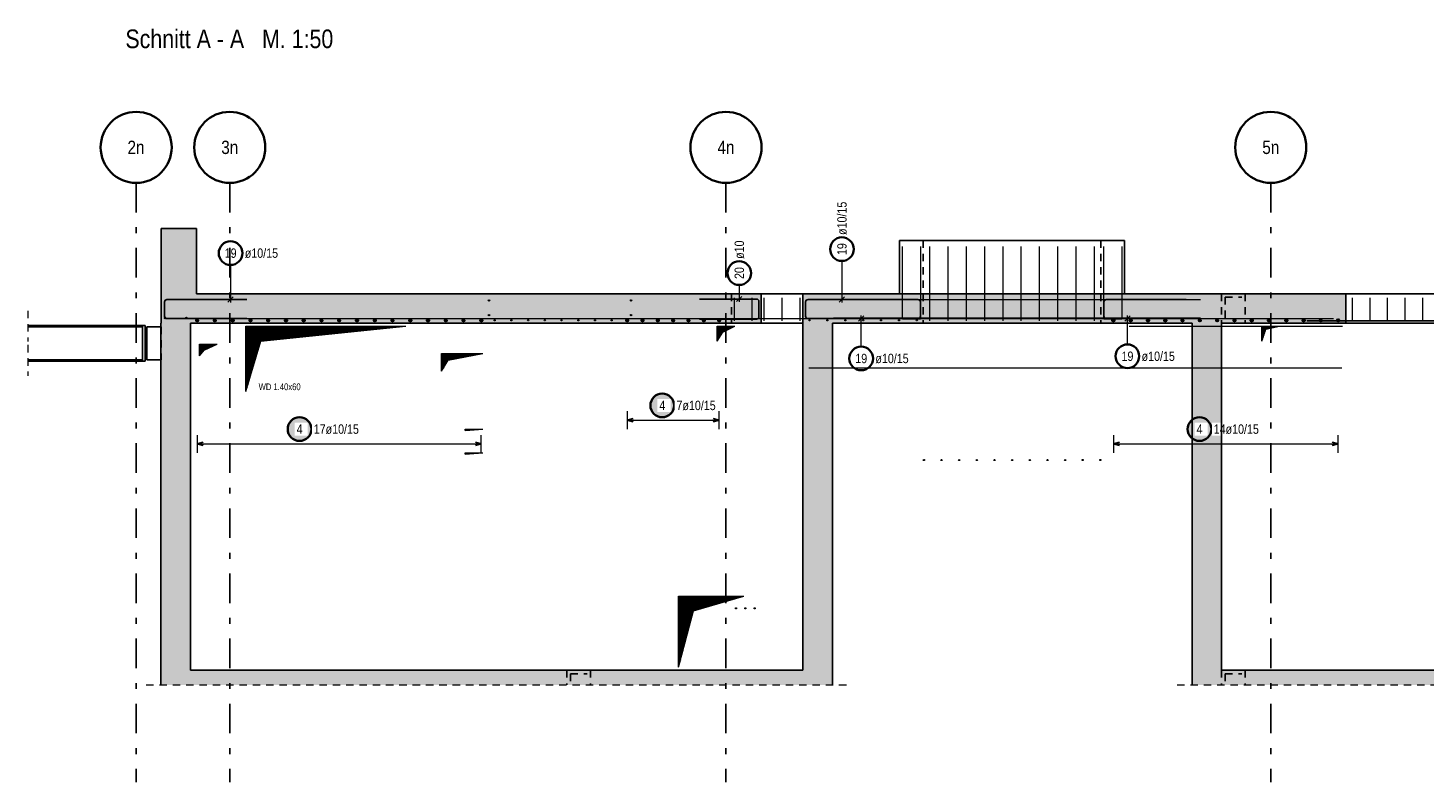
# Model space of a CAD drawing. Header units: millimetres. Extents: x -5 to 96, y -36 to 51.
# Tile 1 of 46: x 3 to 27, y -31 to -18. Entities that reach past the tile are written whole.
import ezdxf
from ezdxf.enums import TextEntityAlignment as Align

# ---------------------------------------------------------------- set-up
doc = ezdxf.new("R2010")
doc.units = ezdxf.units.MM
doc.linetypes.add('DASHDOTX2', pattern=[2, 1, -0.5, 0, -0.5])
doc.linetypes.add('HIDDEN', pattern=[0.375, 0.25, -0.125])
for name, color, linetype, lineweight in [('Achsen', 7, 'Continuous', 20), ('Geschnittene Kanten', 7, 'Continuous', 20), ('nplo Bewehrung', 7, 'Continuous', 20), ('Schraffuren', 7, 'Continuous', 20), ('Texte', 7, 'Continuous', 20)]:
    doc.layers.add(name, color=color, linetype=linetype, lineweight=lineweight)
doc.styles.add('Arial Narrow', font='ARIALN.TTF')
pattern_1 = [(45, (0, 0), (-0.00367695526, 0.00367695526), [])]

msp = doc.modelspace()

# ---------------------------------------------------------------- hatches: boundary and pattern name
at = {"lineweight": 25, "true_color": 0xffffff}
for points in [[(14.150894, -24.15), (14.15076, -24.142322), (14.150358, -24.134654), (14.149689, -24.127004), (14.148753, -24.119382), (14.147551, -24.111797), (14.146086, -24.104259), (14.144359, -24.096777), (14.142371, -24.08936), (14.140126, -24.082016), (14.137626, -24.074756), (14.134874, -24.067587), (14.131874, -24.060518), (14.128628, -24.053558), (14.125142, -24.046716), (14.121419, -24.04), (14.117464, -24.033418), (14.113282, -24.026978), (14.108878, -24.020687), (14.104256, -24.014554), (14.099424, -24.008587), (14.094386, -24.002791), (14.089149, -23.997175), (14.083719, -23.991745), (14.078102, -23.986508), (14.072307, -23.98147), (14.066339, -23.976638), (14.060207, -23.972016), (14.053916, -23.967612), (14.047476, -23.963429), (14.040894, -23.959474), (14.034178, -23.955752), (14.027335, -23.952265), (14.020376, -23.94902), (14.013307, -23.94602), (14.006138, -23.943268), (13.998878, -23.940768), (13.991534, -23.938522), (13.984117, -23.936535), (13.976634, -23.934808), (13.969096, -23.933342), (13.961512, -23.932141), (13.95389, -23.931205), (13.94624, -23.930536), (13.938572, -23.930134), (13.930894, -23.93), (13.923216, -23.930134), (13.915547, -23.930536), (13.907898, -23.931205), (13.900276, -23.932141), (13.892691, -23.933342), (13.885153, -23.934808), (13.877671, -23.936535), (13.870254, -23.938522), (13.86291, -23.940768), (13.855649, -23.943268), (13.84848, -23.94602), (13.841412, -23.94902), (13.834452, -23.952265), (13.82761, -23.955752), (13.820894, -23.959474), (13.814312, -23.963429), (13.807871, -23.967612), (13.801581, -23.972016), (13.795448, -23.976638), (13.78948, -23.98147), (13.783685, -23.986508), (13.778069, -23.991745), (13.772639, -23.997175), (13.767402, -24.002791), (13.762364, -24.008587), (13.757531, -24.014554), (13.75291, -24.020687), (13.748505, -24.026978), (13.744323, -24.033418), (13.740368, -24.04), (13.736645, -24.046716), (13.733159, -24.053558), (13.729914, -24.060518), (13.726913, -24.067587), (13.724161, -24.074756), (13.721661, -24.082016), (13.719416, -24.08936), (13.717429, -24.096777), (13.715701, -24.104259), (13.714236, -24.111797), (13.713035, -24.119382), (13.712099, -24.127004), (13.71143, -24.134654), (13.711028, -24.142322), (13.710894, -24.15), (13.711028, -24.157678), (13.71143, -24.165346), (13.712099, -24.172996), (13.713035, -24.180618), (13.714236, -24.188203), (13.715701, -24.195741), (13.717429, -24.203223), (13.719416, -24.21064), (13.721661, -24.217984), (13.724161, -24.225244), (13.726913, -24.232413), (13.729914, -24.239482), (13.733159, -24.246442), (13.736645, -24.253284), (13.740368, -24.26), (13.744323, -24.266582), (13.748505, -24.273022), (13.75291, -24.279313), (13.757531, -24.285446), (13.762364, -24.291413), (13.767402, -24.297209), (13.772639, -24.302825), (13.778069, -24.308255), (13.783685, -24.313492), (13.78948, -24.31853), (13.795448, -24.323362), (13.801581, -24.327984), (13.807871, -24.332388), (13.814312, -24.336571), (13.820894, -24.340526), (13.82761, -24.344248), (13.834452, -24.347735), (13.841412, -24.35098), (13.84848, -24.35398), (13.855649, -24.356732), (13.86291, -24.359232), (13.870254, -24.361478), (13.877671, -24.363465), (13.885153, -24.365192), (13.892691, -24.366658), (13.900276, -24.367859), (13.907898, -24.368795), (13.915547, -24.369464), (13.923216, -24.369866), (13.930894, -24.37), (13.938572, -24.369866), (13.94624, -24.369464), (13.95389, -24.368795), (13.961512, -24.367859), (13.969096, -24.366658), (13.976634, -24.365192), (13.984117, -24.363465), (13.991534, -24.361478), (13.998878, -24.359232), (14.006138, -24.356732), (14.013307, -24.35398), (14.020376, -24.35098), (14.027335, -24.347735), (14.034178, -24.344248), (14.040894, -24.340526), (14.047476, -24.336571), (14.053916, -24.332388), (14.060207, -24.327984), (14.066339, -24.323362), (14.072307, -24.31853), (14.078102, -24.313492), (14.083719, -24.308255), (14.089149, -24.302825), (14.094386, -24.297209), (14.099424, -24.291413), (14.104256, -24.285446), (14.108878, -24.279313), (14.113282, -24.273022), (14.117464, -24.266582), (14.121419, -24.26), (14.125142, -24.253284), (14.128628, -24.246442), (14.131874, -24.239482), (14.134874, -24.232413), (14.137626, -24.225244), (14.140126, -24.217984), (14.142371, -24.21064), (14.144359, -24.203223), (14.146086, -24.195741), (14.147551, -24.188203), (14.148753, -24.180618), (14.149689, -24.172996), (14.150358, -24.165346)], [(8.025603, -24.55), (8.025469, -24.542322), (8.025067, -24.534654), (8.024398, -24.527004), (8.023462, -24.519382), (8.022261, -24.511797), (8.020796, -24.504259), (8.019068, -24.496777), (8.017081, -24.48936), (8.014836, -24.482016), (8.012336, -24.474756), (8.009584, -24.467587), (8.006583, -24.460518), (8.003338, -24.453558), (7.999852, -24.446716), (7.996129, -24.44), (7.992174, -24.433418), (7.987992, -24.426978), (7.983587, -24.420687), (7.978966, -24.414554), (7.974133, -24.408587), (7.969095, -24.402791), (7.963858, -24.397175), (7.958428, -24.391745), (7.952812, -24.386508), (7.947017, -24.38147), (7.941049, -24.376638), (7.934916, -24.372016), (7.928626, -24.367612), (7.922186, -24.363429), (7.915603, -24.359474), (7.908887, -24.355752), (7.902045, -24.352265), (7.895085, -24.34902), (7.888017, -24.34602), (7.880848, -24.343268), (7.873587, -24.340768), (7.866244, -24.338522), (7.858826, -24.336535), (7.851344, -24.334808), (7.843806, -24.333342), (7.836221, -24.332141), (7.8286, -24.331205), (7.82095, -24.330536), (7.813281, -24.330134), (7.805603, -24.33), (7.797925, -24.330134), (7.790257, -24.330536), (7.782607, -24.331205), (7.774985, -24.332141), (7.767401, -24.333342), (7.759863, -24.334808), (7.752381, -24.336535), (7.744963, -24.338522), (7.73762, -24.340768), (7.730359, -24.343268), (7.72319, -24.34602), (7.716121, -24.34902), (7.709162, -24.352265), (7.70232, -24.355752), (7.695603, -24.359474), (7.689021, -24.363429), (7.682581, -24.367612), (7.676291, -24.372016), (7.670158, -24.376638), (7.66419, -24.38147), (7.658395, -24.386508), (7.652779, -24.391745), (7.647349, -24.397175), (7.642111, -24.402791), (7.637074, -24.408587), (7.632241, -24.414554), (7.62762, -24.420687), (7.623215, -24.426978), (7.619033, -24.433418), (7.615078, -24.44), (7.611355, -24.446716), (7.607869, -24.453558), (7.604623, -24.460518), (7.601623, -24.467587), (7.598871, -24.474756), (7.596371, -24.482016), (7.594126, -24.48936), (7.592138, -24.496777), (7.590411, -24.504259), (7.588946, -24.511797), (7.587744, -24.519382), (7.586809, -24.527004), (7.586139, -24.534654), (7.585737, -24.542322), (7.585603, -24.55), (7.585737, -24.557678), (7.586139, -24.565346), (7.586809, -24.572996), (7.587744, -24.580618), (7.588946, -24.588203), (7.590411, -24.595741), (7.592138, -24.603223), (7.594126, -24.61064), (7.596371, -24.617984), (7.598871, -24.625244), (7.601623, -24.632413), (7.604623, -24.639482), (7.607869, -24.646442), (7.611355, -24.653284), (7.615078, -24.66), (7.619033, -24.666582), (7.623215, -24.673022), (7.62762, -24.679313), (7.632241, -24.685446), (7.637074, -24.691413), (7.642111, -24.697209), (7.647349, -24.702825), (7.652779, -24.708255), (7.658395, -24.713492), (7.66419, -24.71853), (7.670158, -24.723362), (7.676291, -24.727984), (7.682581, -24.732388), (7.689021, -24.736571), (7.695603, -24.740526), (7.70232, -24.744248), (7.709162, -24.747735), (7.716121, -24.75098), (7.72319, -24.75398), (7.730359, -24.756732), (7.73762, -24.759232), (7.744963, -24.761478), (7.752381, -24.763465), (7.759863, -24.765192), (7.767401, -24.766658), (7.774985, -24.767859), (7.782607, -24.768795), (7.790257, -24.769464), (7.797925, -24.769866), (7.805603, -24.77), (7.813281, -24.769866), (7.82095, -24.769464), (7.8286, -24.768795), (7.836221, -24.767859), (7.843806, -24.766658), (7.851344, -24.765192), (7.858826, -24.763465), (7.866244, -24.761478), (7.873587, -24.759232), (7.880848, -24.756732), (7.888017, -24.75398), (7.895085, -24.75098), (7.902045, -24.747735), (7.908887, -24.744248), (7.915603, -24.740526), (7.922186, -24.736571), (7.928626, -24.732388), (7.934916, -24.727984), (7.941049, -24.723362), (7.947017, -24.71853), (7.952812, -24.713492), (7.958428, -24.708255), (7.963858, -24.702825), (7.969095, -24.697209), (7.974133, -24.691413), (7.978966, -24.685446), (7.983587, -24.679313), (7.987992, -24.673022), (7.992174, -24.666582), (7.996129, -24.66), (7.999852, -24.653284), (8.003338, -24.646442), (8.006583, -24.639482), (8.009584, -24.632413), (8.012336, -24.625244), (8.014836, -24.617984), (8.017081, -24.61064), (8.019068, -24.603223), (8.020796, -24.595741), (8.022261, -24.588203), (8.023462, -24.580618), (8.024398, -24.572996), (8.025067, -24.565346)]]:
    msp.add_hatch(color=7, dxfattribs=at).paths.add_polyline_path(points)
at = {"lineweight": 13}
h = msp.add_hatch(dxfattribs=at)
h.set_pattern_fill('Mau', color=6, scale=0.01, angle=45, style=0, pattern_type=2)
h.set_pattern_definition(pattern_1)
h.paths.add_polyline_path([(10.601122, -24.57249), (10.6808, -24.568804), (10.901223, -24.55249), (10.601122, -24.55249)])
h = msp.add_hatch(dxfattribs=at)
h.set_pattern_fill('Mau', color=6, scale=0.01, angle=45, style=0, pattern_type=2)
h.set_pattern_definition(pattern_1)
h.paths.add_polyline_path([(10.601122, -24.97249), (10.676247, -24.969762), (10.901122, -24.95249), (10.601122, -24.95249)])
at = {"layer": 'Achsen', "lineweight": 25, "true_color": 0xffffff}
msp.add_hatch(color=7, dxfattribs=at).paths.add_polyline_path([(23.223339, -24.55), (23.223205, -24.542322), (23.222803, -24.534654), (23.222134, -24.527004), (23.221198, -24.519382), (23.219997, -24.511797), (23.218532, -24.504259), (23.216804, -24.496777), (23.214817, -24.48936), (23.212572, -24.482016), (23.210071, -24.474756), (23.20732, -24.467587), (23.204319, -24.460518), (23.201074, -24.453558), (23.197588, -24.446716), (23.193865, -24.44), (23.18991, -24.433418), (23.185727, -24.426978), (23.181323, -24.420687), (23.176701, -24.414554), (23.171869, -24.408587), (23.166831, -24.402791), (23.161594, -24.397175), (23.156164, -24.391745), (23.150548, -24.386508), (23.144752, -24.38147), (23.138785, -24.376638), (23.132652, -24.372016), (23.126362, -24.367612), (23.119921, -24.363429), (23.113339, -24.359474), (23.106623, -24.355752), (23.099781, -24.352265), (23.092821, -24.34902), (23.085753, -24.34602), (23.078584, -24.343268), (23.071323, -24.340768), (23.063979, -24.338522), (23.056562, -24.336535), (23.04908, -24.334808), (23.041542, -24.333342), (23.033957, -24.332141), (23.026335, -24.331205), (23.018685, -24.330536), (23.011017, -24.330134), (23.003339, -24.33), (22.995661, -24.330134), (22.987993, -24.330536), (22.980343, -24.331205), (22.972721, -24.332141), (22.965136, -24.333342), (22.957598, -24.334808), (22.950116, -24.336535), (22.942699, -24.338522), (22.935355, -24.340768), (22.928095, -24.343268), (22.920926, -24.34602), (22.913857, -24.34902), (22.906897, -24.352265), (22.900055, -24.355752), (22.893339, -24.359474), (22.886757, -24.363429), (22.880317, -24.367612), (22.874026, -24.372016), (22.867894, -24.376638), (22.861926, -24.38147), (22.85613, -24.386508), (22.850514, -24.391745), (22.845084, -24.397175), (22.839847, -24.402791), (22.834809, -24.408587), (22.829977, -24.414554), (22.825355, -24.420687), (22.820951, -24.426978), (22.816768, -24.433418), (22.812813, -24.44), (22.809091, -24.446716), (22.805604, -24.453558), (22.802359, -24.460518), (22.799359, -24.467587), (22.796607, -24.474756), (22.794107, -24.482016), (22.791861, -24.48936), (22.789874, -24.496777), (22.788147, -24.504259), (22.786681, -24.511797), (22.78548, -24.519382), (22.784544, -24.527004), (22.783875, -24.534654), (22.783473, -24.542322), (22.783339, -24.55), (22.783473, -24.557678), (22.783875, -24.565346), (22.784544, -24.572996), (22.78548, -24.580618), (22.786681, -24.588203), (22.788147, -24.595741), (22.789874, -24.603223), (22.791861, -24.61064), (22.794107, -24.617984), (22.796607, -24.625244), (22.799359, -24.632413), (22.802359, -24.639482), (22.805604, -24.646442), (22.809091, -24.653284), (22.812813, -24.66), (22.816768, -24.666582), (22.820951, -24.673022), (22.825355, -24.679313), (22.829977, -24.685446), (22.834809, -24.691413), (22.839847, -24.697209), (22.845084, -24.702825), (22.850514, -24.708255), (22.85613, -24.713492), (22.861926, -24.71853), (22.867894, -24.723362), (22.874026, -24.727984), (22.880317, -24.732388), (22.886757, -24.736571), (22.893339, -24.740526), (22.900055, -24.744248), (22.906897, -24.747735), (22.913857, -24.75098), (22.920926, -24.75398), (22.928095, -24.756732), (22.935355, -24.759232), (22.942699, -24.761478), (22.950116, -24.763465), (22.957598, -24.765192), (22.965136, -24.766658), (22.972721, -24.767859), (22.980343, -24.768795), (22.987993, -24.769464), (22.995661, -24.769866), (23.003339, -24.77), (23.011017, -24.769866), (23.018685, -24.769464), (23.026335, -24.768795), (23.033957, -24.767859), (23.041542, -24.766658), (23.04908, -24.765192), (23.056562, -24.763465), (23.063979, -24.761478), (23.071323, -24.759232), (23.078584, -24.756732), (23.085753, -24.75398), (23.092821, -24.75098), (23.099781, -24.747735), (23.106623, -24.744248), (23.113339, -24.740526), (23.119921, -24.736571), (23.126362, -24.732388), (23.132652, -24.727984), (23.138785, -24.723362), (23.144752, -24.71853), (23.150548, -24.713492), (23.156164, -24.708255), (23.161594, -24.702825), (23.166831, -24.697209), (23.171869, -24.691413), (23.176701, -24.685446), (23.181323, -24.679313), (23.185727, -24.673022), (23.18991, -24.666582), (23.193865, -24.66), (23.197588, -24.653284), (23.201074, -24.646442), (23.204319, -24.639482), (23.20732, -24.632413), (23.210071, -24.625244), (23.212572, -24.617984), (23.214817, -24.61064), (23.216804, -24.603223), (23.218532, -24.595741), (23.219997, -24.588203), (23.221198, -24.580618), (23.222134, -24.572996), (23.222803, -24.565346)])
at = {"layer": 'Schraffuren', "lineweight": 13, "true_color": 0xd7ffd7}
for points in [[(6.066215, -22.26249), (6.066215, -21.16249), (5.466215, -21.16249), (5.466215, -22.26249)], [(15.602042, -22.76249), (15.602042, -22.26249), (5.466215, -22.26249), (5.466215, -22.76249)], [(25.475476, -22.76249), (25.475476, -22.26249), (16.302042, -22.26249), (16.302042, -22.76249)], [(5.96561, -28.62249), (5.96561, -22.76249), (5.465619, -22.76249), (5.465619, -28.622478)], [(16.80703, -28.622478), (16.80703, -22.76249), (16.30703, -22.76249), (16.30703, -28.62249)], [(23.37703, -28.622478), (23.37703, -22.76249), (22.87703, -22.76249), (22.87703, -28.622478)], [(16.80703, -28.87249), (16.80703, -28.622478), (5.465619, -28.622478), (5.465619, -28.87249)], [(42.856216, -28.87249), (42.856216, -28.622478), (22.87703, -28.622478), (22.87703, -28.87249)]]:
    msp.add_hatch(color=254, dxfattribs=at).paths.add_polyline_path(points)
at = {"layer": 'Texte', "lineweight": 13}
h = msp.add_hatch(dxfattribs=at)
h.set_pattern_fill('Mau', color=6, scale=0.01, angle=45, style=0, pattern_type=2)
h.set_pattern_definition(pattern_1)
h.paths.add_polyline_path([(6.899817, -23.91249), (7.149817, -23.06249), (9.599817, -22.81249), (6.899817, -22.81249)])
h = msp.add_hatch(dxfattribs=at)
h.set_pattern_fill('Mau', color=6, scale=0.01, angle=45, style=0, pattern_type=2)
h.set_pattern_definition(pattern_1)
h.paths.add_polyline_path([(14.857101, -23.06249), (14.953943, -22.912853), (15.157101, -22.81249), (14.857101, -22.81249)])
h = msp.add_hatch(dxfattribs=at)
h.set_pattern_fill('Mau', color=6, scale=0.01, angle=45, style=0, pattern_type=2)
h.set_pattern_definition(pattern_1)
h.paths.add_polyline_path([(24.057042, -23.06249), (24.126051, -22.861279), (24.357042, -22.81249), (24.057042, -22.81249)])
h = msp.add_hatch(dxfattribs=at)
h.set_pattern_fill('Mau', color=6, scale=0.01, angle=45, style=0, pattern_type=2)
h.set_pattern_definition(pattern_1)
h.paths.add_polyline_path([(6.116215, -23.31249), (6.197099, -23.213803), (6.416215, -23.11249), (6.116215, -23.11249)])
h = msp.add_hatch(dxfattribs=at)
h.set_pattern_fill('Mau', color=6, scale=0.01, angle=45, style=0, pattern_type=2)
h.set_pattern_definition(pattern_1)
h.paths.add_polyline_path([(10.201223, -23.57249), (10.318145, -23.384764), (10.901223, -23.27249), (10.201223, -23.27249)])
h = msp.add_hatch(dxfattribs=at)
h.set_pattern_fill('Mau', color=6, scale=0.01, angle=45, style=0, pattern_type=2)
h.set_pattern_definition(pattern_1)
h.paths.add_polyline_path([(14.207128, -28.57249), (14.457128, -27.62249), (15.307128, -27.37249), (14.207128, -27.37249)])

# ---------------------------------------------------------------- linework, layer by layer
at = {"color": 3, "linetype": 'Continuous', "lineweight": 25}
for p, q in [((17.939536, -21.36249), (21.739536, -21.36249)), ((17.939536, -21.36249), (17.939536, -22.26249)), ((21.739536, -21.36249), (21.739536, -22.26249)), ((15.602042, -22.26249), (16.302042, -22.26249)), ((25.475476, -22.26249), (28.075476, -22.26249)), ((3.218708, -22.80049), (5.156208, -22.80049)), ((3.218708, -22.82189), (5.156208, -22.82189)), ((5.156208, -22.80049), (5.196208, -22.80049)), ((5.156208, -22.80049), (5.156208, -23.40049)), ((5.196208, -22.80049), (5.196208, -23.40049)), ((5.226215, -22.82249), (5.465619, -22.82249)), ((5.226215, -22.82249), (5.226215, -23.38249)), ((15.602042, -22.76249), (16.302042, -22.76249)), ((25.475476, -22.76249), (28.075476, -22.76249)), ((3.218708, -23.37909), (5.156208, -23.37909)), ((3.218708, -23.40049), (5.156208, -23.40049)), ((5.156208, -23.40049), (5.196208, -23.40049)), ((5.226215, -23.38249), (5.465619, -23.38249))]:
    msp.add_line(p, q, dxfattribs=at)
at = {"color": 3, "linetype": 'HIDDEN', "lineweight": 25, "ltscale": 0.5}
for p, q in [((18.339536, -21.36249), (18.339536, -22.26249)), ((21.339536, -21.36249), (21.339536, -22.26249)), ((15.102042, -22.26249), (15.102042, -22.76249)), ((18.339536, -22.26249), (18.339536, -22.76249)), ((21.339536, -22.26249), (21.339536, -22.76249)), ((23.37703, -22.26249), (23.37703, -22.76249)), ((23.77703, -22.26249), (23.77703, -22.76249)), ((5.465619, -22.82249), (5.466215, -22.82249)), ((5.466215, -22.82249), (5.466215, -23.38249)), ((5.465619, -23.38249), (5.466215, -23.38249)), ((12.320023, -28.622478), (12.320023, -28.87249)), ((12.720023, -28.622478), (12.720023, -28.87249)), ((23.37703, -28.622478), (23.37703, -28.87249)), ((23.77703, -28.622478), (23.77703, -28.87249))]:
    msp.add_line(p, q, dxfattribs=at)
at = {"color": 5, "linetype": 'Continuous', "lineweight": 18, "ltscale": 0.5}
for p, q in [((16.965099, -21.709961), (16.965099, -22.41249)), ((13.337026, -24.25), (13.337026, -24.55)), ((14.892041, -24.55), (14.892041, -24.25)), ((13.337026, -24.4), (14.892041, -24.4)), ((6.076216, -24.65), (6.076216, -24.95)), ((10.875357, -24.95), (10.875357, -24.65)), ((6.076216, -24.8), (10.875357, -24.8))]:
    msp.add_line(p, q, dxfattribs=at)
at = {"color": 3, "linetype": 'Continuous', "lineweight": 25, "ltscale": 0.5}
for p, q in [((16.392042, -22.36249), (17.742042, -22.36249)), ((16.920905, -22.406684), (17.009293, -22.318295)), ((16.352042, -22.64249), (16.352042, -22.40249)), ((17.742042, -22.68249), (16.392042, -22.68249)), ((24.816962, -22.72249), (42.776962, -22.72249)), ((13.437026, -24.373205), (13.337026, -24.4)), ((13.337026, -24.4), (13.437026, -24.426795)), ((14.892041, -24.4), (14.792041, -24.373205)), ((14.792041, -24.426795), (14.892041, -24.4)), ((6.176216, -24.773205), (6.076216, -24.8)), ((6.076216, -24.8), (6.176216, -24.826795)), ((10.875357, -24.8), (10.775357, -24.773205)), ((10.775357, -24.826795), (10.875357, -24.8))]:
    msp.add_line(p, q, dxfattribs=at)
at = {"color": 5, "linetype": 'HIDDEN', "lineweight": 18, "ltscale": 0.5}
for p, q in [((3.218708, -22.55049), (3.218708, -23.07189)), ((3.218708, -23.12909), (3.218708, -23.65049)), ((5.215459, -28.87249), (17.05703, -28.87249)), ((22.62703, -28.87249), (43.106216, -28.87249))]:
    msp.add_line(p, q, dxfattribs=at)
at = {"color": 6, "linetype": 'Continuous', "lineweight": 13}
for p, q in [((10.601122, -24.57249), (10.601122, -24.55249)), ((10.601122, -24.55249), (10.901223, -24.55249)), ((10.601122, -24.57249), (10.6808, -24.568804)), ((10.6808, -24.568804), (10.901223, -24.55249)), ((10.601122, -24.97249), (10.601122, -24.95249)), ((10.601122, -24.95249), (10.901122, -24.95249)), ((10.601122, -24.97249), (10.676247, -24.969762)), ((10.676247, -24.969762), (10.901122, -24.95249))]:
    msp.add_line(p, q, dxfattribs=at)
at = {"color": 2, "linetype": 'Continuous', "lineweight": 35, "ltscale": 0.5}
for centre in [(16.965099, -21.509961), (13.930894, -24.15), (7.805603, -24.55)]:
    msp.add_circle(centre, 0.2, dxfattribs=at)
at = {"color": 4, "linetype": 'Continuous', "lineweight": 50, "ltscale": 0.5}
for centre, radius in [((6.076216, -22.71249), 0.01), ((6.076216, -22.71249), 0.01), ((6.076216, -22.71249), 0.009), ((6.076216, -22.71249), 0.007), ((6.076216, -22.71249), 0.005), ((6.076216, -22.71249), 0.003), ((6.076216, -22.71249), 0.001), ((6.376162, -22.71249), 0.01), ((6.376162, -22.71249), 0.01), ((6.376162, -22.71249), 0.009), ((6.376162, -22.71249), 0.007), ((6.376162, -22.71249), 0.005), ((6.376162, -22.71249), 0.003), ((6.376162, -22.71249), 0.001), ((6.676108, -22.71249), 0.01), ((6.676108, -22.71249), 0.01), ((6.676108, -22.71249), 0.009), ((6.676108, -22.71249), 0.007), ((6.676108, -22.71249), 0.005), ((6.676108, -22.71249), 0.003), ((6.676108, -22.71249), 0.001), ((6.976055, -22.71249), 0.01), ((6.976055, -22.71249), 0.01), ((6.976055, -22.71249), 0.009), ((6.976055, -22.71249), 0.007), ((6.976055, -22.71249), 0.005), ((6.976055, -22.71249), 0.003), ((6.976055, -22.71249), 0.001), ((7.276001, -22.71249), 0.01), ((7.276001, -22.71249), 0.01), ((7.276001, -22.71249), 0.009), ((7.276001, -22.71249), 0.007), ((7.276001, -22.71249), 0.005), ((7.276001, -22.71249), 0.003), ((7.276001, -22.71249), 0.001), ((7.575947, -22.71249), 0.01), ((7.575947, -22.71249), 0.01), ((7.575947, -22.71249), 0.009), ((7.575947, -22.71249), 0.007), ((7.575947, -22.71249), 0.005), ((7.575947, -22.71249), 0.003), ((7.575947, -22.71249), 0.001), ((7.875894, -22.71249), 0.01), ((7.875894, -22.71249), 0.01), ((7.875894, -22.71249), 0.009), ((7.875894, -22.71249), 0.007), ((7.875894, -22.71249), 0.005), ((7.875894, -22.71249), 0.003), ((7.875894, -22.71249), 0.001), ((8.17584, -22.71249), 0.01), ((8.17584, -22.71249), 0.01), ((8.17584, -22.71249), 0.009), ((8.17584, -22.71249), 0.007), ((8.17584, -22.71249), 0.005), ((8.17584, -22.71249), 0.003), ((8.17584, -22.71249), 0.001), ((8.475786, -22.71249), 0.01), ((8.475786, -22.71249), 0.01), ((8.475786, -22.71249), 0.009), ((8.475786, -22.71249), 0.007), ((8.475786, -22.71249), 0.005), ((8.475786, -22.71249), 0.003), ((8.475786, -22.71249), 0.001), ((8.775733, -22.71249), 0.01), ((8.775733, -22.71249), 0.01), ((8.775733, -22.71249), 0.009), ((8.775733, -22.71249), 0.007), ((8.775733, -22.71249), 0.005), ((8.775733, -22.71249), 0.003), ((8.775733, -22.71249), 0.001), ((9.075679, -22.71249), 0.01), ((9.075679, -22.71249), 0.01), ((9.075679, -22.71249), 0.009), ((9.075679, -22.71249), 0.007), ((9.075679, -22.71249), 0.005), ((9.075679, -22.71249), 0.003), ((9.075679, -22.71249), 0.001), ((9.375625, -22.71249), 0.01), ((9.375625, -22.71249), 0.01), ((9.375625, -22.71249), 0.009), ((9.375625, -22.71249), 0.007), ((9.375625, -22.71249), 0.005), ((9.375625, -22.71249), 0.003), ((9.375625, -22.71249), 0.001), ((9.675572, -22.71249), 0.01), ((9.675572, -22.71249), 0.01), ((9.675572, -22.71249), 0.009), ((9.675572, -22.71249), 0.007), ((9.675572, -22.71249), 0.005), ((9.675572, -22.71249), 0.003), ((9.675572, -22.71249), 0.001), ((9.975518, -22.71249), 0.01), ((9.975518, -22.71249), 0.01), ((9.975518, -22.71249), 0.009), ((9.975518, -22.71249), 0.007), ((9.975518, -22.71249), 0.005), ((9.975518, -22.71249), 0.003), ((9.975518, -22.71249), 0.001), ((10.275464, -22.71249), 0.01), ((10.275464, -22.71249), 0.01), ((10.275464, -22.71249), 0.009), ((10.275464, -22.71249), 0.007), ((10.275464, -22.71249), 0.005), ((10.275464, -22.71249), 0.003), ((10.275464, -22.71249), 0.001), ((10.575411, -22.71249), 0.01), ((10.575411, -22.71249), 0.01), ((10.575411, -22.71249), 0.009), ((10.575411, -22.71249), 0.007), ((10.575411, -22.71249), 0.005), ((10.575411, -22.71249), 0.003), ((10.575411, -22.71249), 0.001), ((10.875357, -22.71249), 0.01), ((10.875357, -22.71249), 0.01), ((10.875357, -22.71249), 0.009), ((10.875357, -22.71249), 0.007), ((10.875357, -22.71249), 0.005), ((10.875357, -22.71249), 0.003), ((10.875357, -22.71249), 0.001), ((13.337026, -22.71249), 0.01), ((13.337026, -22.71249), 0.01), ((13.337026, -22.71249), 0.009), ((13.337026, -22.71249), 0.007), ((13.337026, -22.71249), 0.005), ((13.337026, -22.71249), 0.003), ((13.337026, -22.71249), 0.001), ((13.596195, -22.71249), 0.01), ((13.596195, -22.71249), 0.01), ((13.596195, -22.71249), 0.009), ((13.596195, -22.71249), 0.007), ((13.596195, -22.71249), 0.005), ((13.596195, -22.71249), 0.003), ((13.596195, -22.71249), 0.001), ((13.855364, -22.71249), 0.01), ((13.855364, -22.71249), 0.01), ((13.855364, -22.71249), 0.009), ((13.855364, -22.71249), 0.007), ((13.855364, -22.71249), 0.005), ((13.855364, -22.71249), 0.003), ((13.855364, -22.71249), 0.001), ((14.114533, -22.71249), 0.01), ((14.114533, -22.71249), 0.01), ((14.114533, -22.71249), 0.009), ((14.114533, -22.71249), 0.007), ((14.114533, -22.71249), 0.005), ((14.114533, -22.71249), 0.003), ((14.114533, -22.71249), 0.001), ((14.373703, -22.71249), 0.01), ((14.373703, -22.71249), 0.01), ((14.373703, -22.71249), 0.009), ((14.373703, -22.71249), 0.007), ((14.373703, -22.71249), 0.005), ((14.373703, -22.71249), 0.003), ((14.373703, -22.71249), 0.001), ((14.632872, -22.71249), 0.01), ((14.632872, -22.71249), 0.01), ((14.632872, -22.71249), 0.009), ((14.632872, -22.71249), 0.007), ((14.632872, -22.71249), 0.005), ((14.632872, -22.71249), 0.003), ((14.632872, -22.71249), 0.001), ((14.892041, -22.71249), 0.01), ((14.892041, -22.71249), 0.01), ((14.892041, -22.71249), 0.009), ((14.892041, -22.71249), 0.007), ((14.892041, -22.71249), 0.005), ((14.892041, -22.71249), 0.003), ((14.892041, -22.71249), 0.001)]:
    msp.add_circle(centre, radius, dxfattribs=at)
at = {"color": 3, "linetype": 'Continuous', "lineweight": 25, "ltscale": 0.5}
for centre, start, end in [((16.392042, -22.40249), 90, 180), ((16.392042, -22.64249), 180, 270)]:
    msp.add_arc(centre, 0.04, start, end, dxfattribs=at)
at = {"layer": 'Achsen', "color": 3, "linetype": 'DASHDOTX2', "lineweight": 25, "ltscale": 0.5}
for p, q in [((5.047008, -20.389951), (5.047008, -30.514001)), ((6.627008, -20.389951), (6.627008, -30.514001)), ((15.007008, -20.389951), (15.007008, -30.514001)), ((24.207008, -20.389951), (24.207008, -30.514001))]:
    msp.add_line(p, q, dxfattribs=at)
at = {"layer": 'Achsen', "color": 5, "linetype": 'Continuous', "lineweight": 18, "ltscale": 0.5}
for p, q in [((15.231345, -22.114863), (15.231345, -22.40249)), ((21.549536, -24.65), (21.549536, -24.95)), ((25.345473, -24.95), (25.345473, -24.65)), ((21.549536, -24.8), (25.345473, -24.8))]:
    msp.add_line(p, q, dxfattribs=at)
at = {"layer": 'Achsen', "color": 3, "linetype": 'Continuous', "lineweight": 25, "ltscale": 0.5}
for p, q in [((14.562042, -22.35249), (15.522042, -22.35249)), ((15.18715, -22.396684), (15.275539, -22.308295)), ((15.562042, -22.39249), (15.562042, -22.65249)), ((15.522042, -22.69249), (14.562042, -22.69249)), ((21.649536, -24.773205), (21.549536, -24.8)), ((21.549536, -24.8), (21.649536, -24.826795)), ((25.345473, -24.8), (25.245473, -24.773205)), ((25.245473, -24.826795), (25.345473, -24.8))]:
    msp.add_line(p, q, dxfattribs=at)
at = {"layer": 'Achsen', "color": 3, "linetype": 'HIDDEN', "lineweight": 25, "ltscale": 0.5}
for p, q in [((23.43703, -22.32249), (23.71703, -22.32249)), ((23.43703, -22.32249), (23.43703, -22.70249)), ((12.380023, -28.682478), (12.660023, -28.682478)), ((12.380023, -28.68249), (12.380023, -28.81249)), ((23.43703, -28.682478), (23.71703, -28.682478)), ((23.43703, -28.682478), (23.43703, -28.81249))]:
    msp.add_line(p, q, dxfattribs=at)
at = {"layer": 'Achsen', "color": 2, "linetype": 'Continuous', "lineweight": 35}
for centre in [(5.047008, -19.789951), (6.627008, -19.789951), (15.007008, -19.789951), (24.207008, -19.789951)]:
    msp.add_circle(centre, 0.6, dxfattribs=at)
at = {"layer": 'Achsen', "color": 2, "linetype": 'Continuous', "lineweight": 35, "ltscale": 0.5}
for centre in [(15.231345, -21.914863), (23.003339, -24.55)]:
    msp.add_circle(centre, 0.2, dxfattribs=at)
at = {"layer": 'Achsen', "color": 4, "linetype": 'Continuous', "lineweight": 50, "ltscale": 0.5}
for centre, radius in [((21.549536, -22.71249), 0.01), ((21.549536, -22.71249), 0.01), ((21.549536, -22.71249), 0.009), ((21.549536, -22.71249), 0.007), ((21.549536, -22.71249), 0.005), ((21.549536, -22.71249), 0.003), ((21.549536, -22.71249), 0.001), ((21.841531, -22.71249), 0.01), ((21.841531, -22.71249), 0.01), ((21.841531, -22.71249), 0.009), ((21.841531, -22.71249), 0.007), ((21.841531, -22.71249), 0.005), ((21.841531, -22.71249), 0.003), ((21.841531, -22.71249), 0.001), ((22.133526, -22.71249), 0.01), ((22.133526, -22.71249), 0.01), ((22.133526, -22.71249), 0.009), ((22.133526, -22.71249), 0.007), ((22.133526, -22.71249), 0.005), ((22.133526, -22.71249), 0.003), ((22.133526, -22.71249), 0.001), ((22.425522, -22.71249), 0.01), ((22.425522, -22.71249), 0.01), ((22.425522, -22.71249), 0.009), ((22.425522, -22.71249), 0.007), ((22.425522, -22.71249), 0.005), ((22.425522, -22.71249), 0.003), ((22.425522, -22.71249), 0.001), ((22.717517, -22.71249), 0.01), ((22.717517, -22.71249), 0.01), ((22.717517, -22.71249), 0.009), ((22.717517, -22.71249), 0.007), ((22.717517, -22.71249), 0.005), ((22.717517, -22.71249), 0.003), ((22.717517, -22.71249), 0.001), ((23.009512, -22.71249), 0.01), ((23.009512, -22.71249), 0.01), ((23.009512, -22.71249), 0.009), ((23.009512, -22.71249), 0.007), ((23.009512, -22.71249), 0.005), ((23.009512, -22.71249), 0.003), ((23.009512, -22.71249), 0.001), ((23.301507, -22.71249), 0.01), ((23.301507, -22.71249), 0.01), ((23.301507, -22.71249), 0.009), ((23.301507, -22.71249), 0.007), ((23.301507, -22.71249), 0.005), ((23.301507, -22.71249), 0.003), ((23.301507, -22.71249), 0.001), ((23.593502, -22.71249), 0.01), ((23.593502, -22.71249), 0.01), ((23.593502, -22.71249), 0.009), ((23.593502, -22.71249), 0.007), ((23.593502, -22.71249), 0.005), ((23.593502, -22.71249), 0.003), ((23.593502, -22.71249), 0.001), ((23.885497, -22.71249), 0.01), ((23.885497, -22.71249), 0.01), ((23.885497, -22.71249), 0.009), ((23.885497, -22.71249), 0.007), ((23.885497, -22.71249), 0.005), ((23.885497, -22.71249), 0.003), ((23.885497, -22.71249), 0.001), ((24.177493, -22.71249), 0.01), ((24.177493, -22.71249), 0.01), ((24.177493, -22.71249), 0.009), ((24.177493, -22.71249), 0.007), ((24.177493, -22.71249), 0.005), ((24.177493, -22.71249), 0.003), ((24.177493, -22.71249), 0.001), ((24.469488, -22.71249), 0.01), ((24.469488, -22.71249), 0.01), ((24.469488, -22.71249), 0.009), ((24.469488, -22.71249), 0.007), ((24.469488, -22.71249), 0.005), ((24.469488, -22.71249), 0.003), ((24.469488, -22.71249), 0.001), ((24.761483, -22.71249), 0.01), ((24.761483, -22.71249), 0.01), ((24.761483, -22.71249), 0.009), ((24.761483, -22.71249), 0.007), ((24.761483, -22.71249), 0.005), ((24.761483, -22.71249), 0.003), ((24.761483, -22.71249), 0.001), ((25.053478, -22.71249), 0.01), ((25.053478, -22.71249), 0.01), ((25.053478, -22.71249), 0.009), ((25.053478, -22.71249), 0.007), ((25.053478, -22.71249), 0.005), ((25.053478, -22.71249), 0.003), ((25.053478, -22.71249), 0.001), ((25.345473, -22.71249), 0.01), ((25.345473, -22.71249), 0.01), ((25.345473, -22.71249), 0.009), ((25.345473, -22.71249), 0.007), ((25.345473, -22.71249), 0.005), ((25.345473, -22.71249), 0.003), ((25.345473, -22.71249), 0.001)]:
    msp.add_circle(centre, radius, dxfattribs=at)
at = {"layer": 'Achsen', "color": 3, "linetype": 'Continuous', "lineweight": 25, "ltscale": 0.5}
for centre, start, end in [((15.522042, -22.39249), 0, 90), ((15.522042, -22.65249), 270, 0)]:
    msp.add_arc(centre, 0.04, start, end, dxfattribs=at)
at = {"layer": 'Geschnittene Kanten', "color": 3, "linetype": 'Continuous', "lineweight": 25}
for p, q in [((5.466215, -21.16249), (6.066215, -21.16249)), ((5.466215, -21.16249), (5.466215, -22.26249)), ((6.066215, -21.16249), (6.066215, -22.26249)), ((5.466215, -22.26249), (5.466215, -22.76249)), ((6.066215, -22.26249), (15.602042, -22.26249)), ((15.602042, -22.26249), (15.602042, -22.76249)), ((16.302042, -22.26249), (25.475476, -22.26249)), ((16.302042, -22.26249), (16.302042, -22.76249)), ((25.475476, -22.26249), (25.475476, -22.76249)), ((5.465441, -22.76249), (5.466215, -22.76249)), ((5.465619, -22.76249), (5.465619, -28.622478)), ((5.965441, -22.76249), (15.602042, -22.76249)), ((5.96561, -22.76249), (5.96561, -28.62249)), ((16.302042, -22.76249), (16.30703, -22.76249)), ((16.30703, -22.76249), (16.30703, -28.62249)), ((16.80703, -22.76249), (22.87703, -22.76249)), ((16.80703, -22.76249), (16.80703, -28.622478)), ((23.37703, -22.76249), (25.475476, -22.76249)), ((5.465619, -28.622478), (5.465619, -28.87249)), ((5.965441, -28.622478), (16.30703, -28.622478)), ((16.80703, -28.622478), (16.80703, -28.87249)), ((22.87703, -28.622478), (22.87703, -28.87249)), ((23.37703, -28.622478), (42.356216, -28.622478))]:
    msp.add_line(p, q, dxfattribs=at)
at = {"layer": 'Geschnittene Kanten', "color": 5, "linetype": 'Continuous', "lineweight": 18, "ltscale": 0.5}
for p, q in [((6.64114, -21.777021), (6.64114, -22.41249)), ((17.289843, -23.1569), (17.289843, -22.63249)), ((21.785681, -23.119435), (21.785681, -22.63249))]:
    msp.add_line(p, q, dxfattribs=at)
at = {"layer": 'Geschnittene Kanten', "color": 3, "linetype": 'Continuous', "lineweight": 25, "ltscale": 0.5}
for p, q in [((5.566215, -22.36249), (6.916215, -22.36249)), ((6.596946, -22.406684), (6.685334, -22.318295)), ((18.249536, -22.36249), (16.899536, -22.36249)), ((21.429536, -22.36249), (22.779536, -22.36249)), ((5.526215, -22.64249), (5.526215, -22.40249)), ((18.289536, -22.64249), (18.289536, -22.40249)), ((21.389536, -22.64249), (21.389536, -22.40249)), ((6.916215, -22.68249), (5.566215, -22.68249)), ((16.899536, -22.68249), (18.249536, -22.68249)), ((17.334037, -22.638295), (17.245648, -22.726684)), ((22.779536, -22.68249), (21.429536, -22.68249)), ((21.829875, -22.638295), (21.741486, -22.726684))]:
    msp.add_line(p, q, dxfattribs=at)
at = {"layer": 'Geschnittene Kanten', "color": 2, "linetype": 'Continuous', "lineweight": 35, "ltscale": 0.5}
for centre in [(6.64114, -21.577021), (17.289843, -23.3569), (21.785681, -23.319435)]:
    msp.add_circle(centre, 0.2, dxfattribs=at)
at = {"layer": 'Geschnittene Kanten', "color": 3, "linetype": 'Continuous', "lineweight": 25, "ltscale": 0.5}
for centre, start, end in [((5.566215, -22.40249), 90, 180), ((18.249536, -22.40249), 0, 90), ((21.429536, -22.40249), 90, 180), ((5.566215, -22.64249), 180, 270), ((18.249536, -22.64249), 270, 0), ((21.429536, -22.64249), 180, 270)]:
    msp.add_arc(centre, 0.04, start, end, dxfattribs=at)
at = {"layer": 'nplo Bewehrung', "color": 9, "linetype": 'Continuous', "lineweight": 0, "ltscale": 0.5}
for p, q in [((17.989536, -22.69249), (17.989536, -21.46249)), ((18.289536, -21.46249), (18.289536, -22.69249)), ((18.449536, -22.70249), (18.449536, -21.46249)), ((18.758425, -22.70249), (18.758425, -21.46249)), ((19.067313, -22.70249), (19.067313, -21.46249)), ((19.376202, -22.70249), (19.376202, -21.46249)), ((19.685091, -22.70249), (19.685091, -21.46249)), ((19.99398, -22.70249), (19.99398, -21.46249)), ((20.302868, -22.70249), (20.302868, -21.46249)), ((20.611757, -22.70249), (20.611757, -21.46249)), ((20.920646, -22.70249), (20.920646, -21.46249)), ((21.229534, -22.70249), (21.229534, -21.46249)), ((21.389536, -22.69249), (21.389536, -21.46249)), ((21.689536, -21.46249), (21.689536, -22.69249)), ((15.150417, -22.72249), (15.150417, -22.33249)), ((15.450417, -22.72249), (15.450417, -22.33249)), ((15.652042, -22.72249), (15.652042, -22.33249)), ((15.954536, -22.72249), (15.954536, -22.33249)), ((16.25703, -22.72249), (16.25703, -22.33249)), ((16.822118, -22.36249), (23.022118, -22.36249)), ((16.822118, -22.36249), (23.022118, -22.36249)), ((18.449536, -22.72249), (18.449536, -22.33249)), ((18.758425, -22.72249), (18.758425, -22.33249)), ((19.067313, -22.72249), (19.067313, -22.33249)), ((19.376202, -22.72249), (19.376202, -22.33249)), ((19.685091, -22.72249), (19.685091, -22.33249)), ((19.99398, -22.72249), (19.99398, -22.33249)), ((20.302868, -22.72249), (20.302868, -22.33249)), ((20.611757, -22.72249), (20.611757, -22.33249)), ((20.920646, -22.72249), (20.920646, -22.33249)), ((21.229534, -22.72249), (21.229534, -22.33249)), ((25.585476, -22.72249), (25.585476, -22.33249)), ((25.882976, -22.72249), (25.882976, -22.33249)), ((26.180475, -22.72249), (26.180475, -22.33249)), ((26.477975, -22.72249), (26.477975, -22.33249)), ((26.775475, -22.72249), (26.775475, -22.33249)), ((5.965626, -22.68249), (25.265626, -22.68249)), ((5.999536, -22.68249), (17.899536, -22.68249)), ((6.002042, -22.68249), (15.502042, -22.68249)), ((6.002042, -22.68249), (15.002042, -22.68249)), ((16.822118, -22.67249), (23.022118, -22.67249)), ((16.822118, -22.67249), (23.022118, -22.67249)), ((18.289536, -22.69249), (17.989536, -22.69249)), ((21.689536, -22.69249), (21.389536, -22.69249)), ((21.815476, -22.81249), (25.415476, -22.81249)), ((16.40703, -23.51249), (25.40703, -23.51249))]:
    msp.add_line(p, q, dxfattribs=at)
for centre, radius in [((11.004654, -22.377233), 0.012), ((11.004654, -22.377233), 0.012), ((11.004654, -22.377233), 0.012), ((11.004654, -22.377233), 0.012), ((13.404654, -22.377233), 0.012), ((13.404654, -22.377233), 0.012), ((13.404654, -22.377233), 0.012), ((13.404654, -22.377233), 0.012), ((11.004654, -22.624935), 0.012), ((11.004654, -22.624935), 0.012), ((11.004654, -22.624935), 0.012), ((11.004654, -22.624935), 0.012), ((13.404654, -22.624935), 0.012), ((13.404654, -22.624935), 0.012), ((13.404654, -22.624935), 0.012), ((13.404654, -22.624935), 0.012), ((5.536215, -22.67249), 0.012), ((5.536215, -22.67249), 0.012), ((5.895698, -22.67249), 0.012), ((5.895698, -22.67249), 0.012), ((11.101223, -22.71249), 0.01), ((11.101223, -22.71249), 0.01), ((11.38348, -22.71249), 0.01), ((11.38348, -22.71249), 0.01), ((11.665738, -22.71249), 0.01), ((11.665738, -22.71249), 0.01), ((11.947995, -22.71249), 0.01), ((11.947995, -22.71249), 0.01), ((12.230252, -22.71249), 0.01), ((12.230252, -22.71249), 0.01), ((12.51251, -22.71249), 0.01), ((12.51251, -22.71249), 0.01), ((12.794767, -22.71249), 0.01), ((12.794767, -22.71249), 0.01), ((13.077025, -22.71249), 0.01), ((13.077025, -22.71249), 0.01), ((16.417031, -22.71249), 0.01), ((16.417031, -22.71249), 0.01), ((16.719115, -22.71249), 0.01), ((16.719115, -22.71249), 0.01), ((17.0212, -22.71249), 0.01), ((17.0212, -22.71249), 0.01), ((17.323284, -22.71249), 0.01), ((17.323284, -22.71249), 0.01), ((17.625368, -22.71249), 0.01), ((17.625368, -22.71249), 0.01), ((17.927452, -22.71249), 0.01), ((17.927452, -22.71249), 0.01), ((18.229536, -22.71249), 0.01), ((18.229536, -22.71249), 0.01), ((18.349536, -25.07249), 0.01), ((18.349536, -25.07249), 0.01), ((18.647536, -25.07249), 0.01), ((18.647536, -25.07249), 0.01), ((18.945536, -25.07249), 0.01), ((18.945536, -25.07249), 0.01), ((19.243535, -25.07249), 0.01), ((19.243535, -25.07249), 0.01), ((19.541535, -25.07249), 0.01), ((19.541535, -25.07249), 0.01), ((19.839535, -25.07249), 0.01), ((19.839535, -25.07249), 0.01), ((20.137535, -25.07249), 0.01), ((20.137535, -25.07249), 0.01), ((20.435535, -25.07249), 0.01), ((20.435535, -25.07249), 0.01), ((20.733534, -25.07249), 0.01), ((20.733534, -25.07249), 0.01), ((21.031534, -25.07249), 0.01), ((21.031534, -25.07249), 0.01), ((21.329534, -25.07249), 0.01), ((21.329534, -25.07249), 0.01), ((15.177008, -27.5794), 0.01), ((15.177008, -27.5794), 0.01), ((15.334525, -27.5794), 0.01), ((15.334525, -27.5794), 0.01), ((15.492042, -27.5794), 0.01), ((15.492042, -27.5794), 0.01)]:
    msp.add_circle(centre, radius, dxfattribs=at)
at = {"layer": 'Texte', "color": 6, "linetype": 'Continuous', "lineweight": 13}
for p, q in [((6.899817, -23.91249), (6.899817, -22.81249)), ((6.899817, -22.81249), (9.599817, -22.81249)), ((7.149817, -23.06249), (9.599817, -22.81249)), ((14.857101, -23.06249), (14.857101, -22.81249)), ((14.857101, -22.81249), (15.157101, -22.81249)), ((14.953943, -22.912853), (15.157101, -22.81249)), ((24.057042, -23.06249), (24.057042, -22.81249)), ((24.057042, -22.81249), (24.357042, -22.81249)), ((24.057042, -23.06249), (24.057042, -22.81249)), ((24.057042, -22.81249), (24.357042, -22.81249)), ((24.057042, -23.06249), (24.126051, -22.861279)), ((24.126051, -22.861279), (24.357042, -22.81249)), ((6.899817, -23.91249), (7.149817, -23.06249)), ((14.857101, -23.06249), (14.953943, -22.912853)), ((6.116215, -23.31249), (6.116215, -23.11249)), ((6.116215, -23.11249), (6.416215, -23.11249)), ((6.116215, -23.31249), (6.197099, -23.213803)), ((6.197099, -23.213803), (6.416215, -23.11249)), ((10.201223, -23.57249), (10.201223, -23.27249)), ((10.201223, -23.27249), (10.901223, -23.27249)), ((10.318145, -23.384764), (10.901223, -23.27249)), ((10.201223, -23.57249), (10.318145, -23.384764)), ((14.207128, -28.57249), (14.207128, -27.37249)), ((14.207128, -27.37249), (15.307128, -27.37249)), ((14.457128, -27.62249), (15.307128, -27.37249)), ((14.207128, -28.57249), (14.457128, -27.62249))]:
    msp.add_line(p, q, dxfattribs=at)

# ---------------------------------------------------------------- texts
at = {"color": 2, "lineweight": 35, "char_height": 0.1575, "attachment_point": 1, "rotation": 90, "line_spacing_factor": 0.9, "style": 'Arial Narrow'}
for s, insert in [('ø10/15', (16.886349, -21.269961)), ('19', (16.886349, -21.609186))]:
    msp.add_mtext(s, dxfattribs=dict(at, insert=insert))
at = {"layer": 'Achsen', "color": 1, "lineweight": 70, "style": 'Arial Narrow'}
msp.add_text('Schnitt A - A   M. 1:50', height=0.315, dxfattribs=at).set_placement((4.865111, -18.114092))
at = {"layer": 'Achsen', "color": 4, "lineweight": 50, "style": 'Arial Narrow'}
for s, p in [('2n', (5.043808, -19.789951)), ('3n', (6.627008, -19.789951)), ('4n', (15.007008, -19.789951)), ('5n', (24.207008, -19.789951))]:
    msp.add_text(s, height=0.225, dxfattribs=at).set_placement(p, align=Align.MIDDLE_CENTER)
at = {"layer": 'Achsen', "color": 2, "lineweight": 35, "char_height": 0.1575, "attachment_point": 1, "rotation": 90, "line_spacing_factor": 0.9, "style": 'Arial Narrow'}
for s, insert in [('ø10', (15.152595, -21.674863)), ('20', (15.152595, -22.014088))]:
    msp.add_mtext(s, dxfattribs=dict(at, insert=insert))
at = {"layer": 'Geschnittene Kanten', "color": 2, "lineweight": 35, "char_height": 0.1575, "attachment_point": 1, "line_spacing_factor": 0.9, "style": 'Arial Narrow'}
for s, insert in [('19', (6.541915, -21.498271)), ('ø10/15', (6.88114, -21.498271)), ('19', (17.190618, -23.27815)), ('ø10/15', (17.529843, -23.27815)), ('19', (21.686456, -23.240685)), ('ø10/15', (22.025681, -23.240685))]:
    msp.add_mtext(s, dxfattribs=dict(at, insert=insert))
at = {"layer": 'Texte', "color": 3, "lineweight": 25, "style": 'Arial Narrow'}
msp.add_text('WD 1.40x60', height=0.1125, dxfattribs=at).set_placement((7.114932, -23.891629))

# ---------------------------------------------------------------- next in the draw order: texts
at = {"color": 2, "lineweight": 35, "char_height": 0.1575, "attachment_point": 1, "line_spacing_factor": 0.9, "style": 'Arial Narrow', "bg_fill": 3, "box_fill_scale": 1.2, "bg_fill_color": 256, "bg_fill_true_color": 13158600, "bg_fill_transparency": 0}
for s, insert in [('4', (13.881281, -24.07125)), ('7ø10/15', (14.170894, -24.07125)), ('4', (7.755991, -24.47125)), ('17ø10/15', (8.045603, -24.47125))]:
    msp.add_mtext(s, dxfattribs=dict(at, insert=insert))
at = {"layer": 'Achsen', "color": 2, "lineweight": 35, "char_height": 0.1575, "attachment_point": 1, "line_spacing_factor": 0.9, "style": 'Arial Narrow', "bg_fill": 3, "box_fill_scale": 1.2, "bg_fill_color": 256, "bg_fill_true_color": 13158600, "bg_fill_transparency": 0}
for s, insert in [('4', (22.953727, -24.47125)), ('14ø10/15', (23.243339, -24.47125))]:
    msp.add_mtext(s, dxfattribs=dict(at, insert=insert))

# ---------------------------------------------------------------- next in the draw order: linework, layer by layer
at = {"layer": 'Geschnittene Kanten', "color": 3, "linetype": 'Continuous', "lineweight": 25}
for p, q in [((22.87703, -22.76249), (22.87703, -28.622478)), ((23.37703, -22.76249), (23.37703, -28.622478))]:
    msp.add_line(p, q, dxfattribs=at)

doc.saveas('drawing.dxf')
